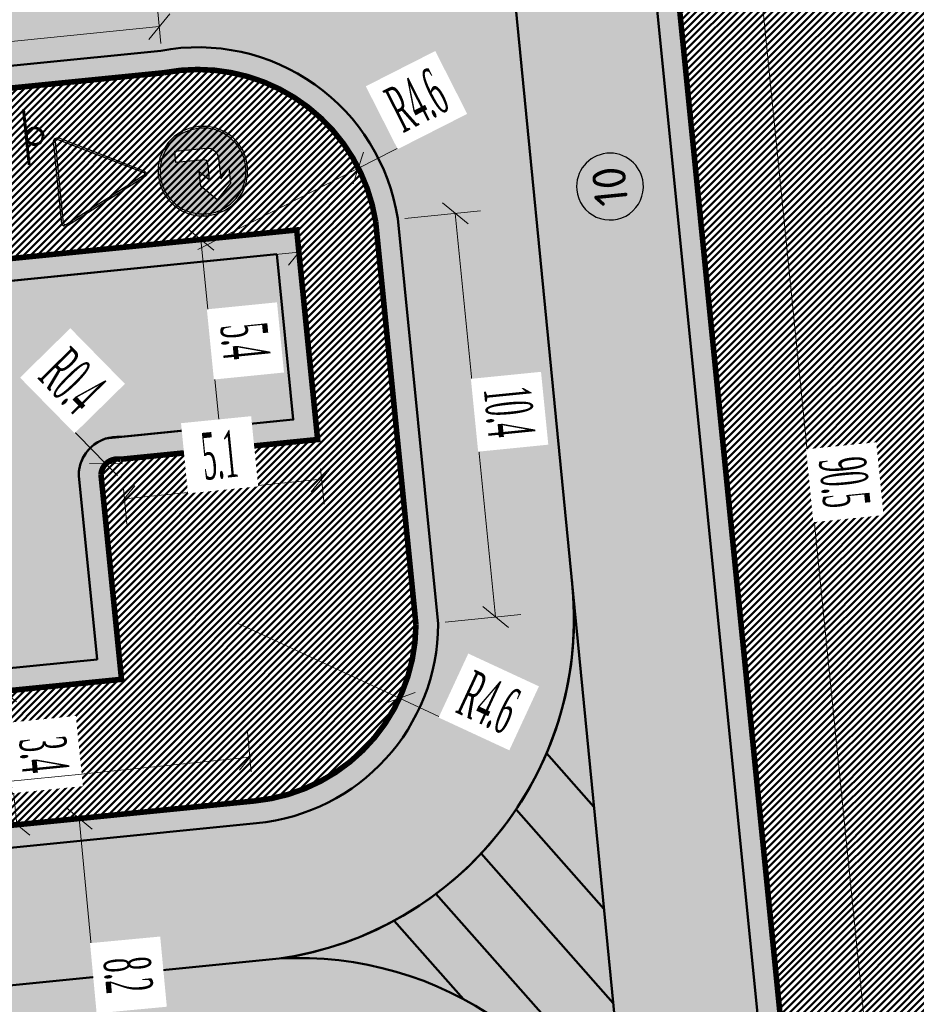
# Model space of a CAD drawing. Extents: x 2931 to 5026, y -2784 to 809.
# Tile 65 of 170: x 3223 to 3246, y -1728 to -1702. Entities that reach past the tile are written whole.
import ezdxf

# ---------------------------------------------------------------- set-up
doc = ezdxf.new("R2010")
doc.units = 0
doc.header["$MEASUREMENT"] = 0
doc.layers.add('.', color=7, linetype='Continuous', lineweight=15)
doc.styles.add('TimesNewRomanCyr', font='times.ttf', dxfattribs={"width": 0.4, "height": 1.2})
doc.styles.add('ViTEXT', font='isocpeur.ttf')
doc.dimstyles.new('GENPLAN1', dxfattribs={"dimscale": 0.5, "dimtxt": 1.2, "dimasz": 1.2, "dimexe": 1.3, "dimexo": 1.5, "dimgap": 0.5, "dimtad": 1, "dimdec": 1, "dimzin": 0, "dimdsep": 46, "dimtxsty": 'TimesNewRomanCyr', "dimblk1": 'OBLIQUE', "dimblk2": 'OBLIQUE', "dimsah": 1, "dimcen": 1, "dimadec": 0, "dimazin": 0, "dimtfac": 0.75, "dimtdec": 1, "dimtix": 1, "dimtmove": 0, "dimatfit": 3, "dimfxl": 1, "dimtvp": 1.2, "dimtfill": 1, "dimlwd": 0, "dimlwe": 0, "dimarcsym": 0})

# ---------------------------------------------------------------- blocks, each defined once
blk = doc.blocks.new('Б')
at = {"layer": '.', "transparency": 33554625}
h = blk.add_hatch(color=256, dxfattribs=at)
h.dxf.hatch_style = 1
h.set_gradient(color1=(0, 127, 255), color2=(0, 127, 255), tint=0.64)
h.paths.add_polyline_path([(1382309, -88789), (1382404, -88675), (1382475, -88543), (1382519, -88399), (1382536, -88243), (1382519, -88087), (1382475, -87942), (1382404, -87811), (1382309, -87696), (1382194, -87601), (1382063, -87530), (1381918, -87486), (1381762, -87470), (1381607, -87486), (1381462, -87530), (1381331, -87601), (1381216, -87696), (1381123, -87808), (1381049, -87940), (1381006, -88084), (1380989, -88243), (1381006, -88399), (1381049, -88543), (1381123, -88675), (1381216, -88789), (1381331, -88882), (1381462, -88956), (1381607, -89000), (1381762, -89016), (1381918, -89000), (1382063, -88956), (1382194, -88882)])
h.paths.add_polyline_path([(1381762, -88311), (1381932, -88142), (1381629, -88142), (1381579, -88161), (1381560, -88210), (1381560, -88713), (1381358, -88713), (1381358, -88142), (1381374, -88063), (1381418, -88000), (1381481, -87956), (1381560, -87940), (1381932, -87940), (1381762, -87773), (1382030, -87773), (1382301, -88041), (1382030, -88311)], flags=16)
at = {"color": 5}
blk.add_lwpolyline([(1382568, -88243), (1382552, -88079), (1382506, -87929), (1382432, -87792), (1382333, -87672), (1382213, -87574), (1382077, -87500), (1381926, -87453), (1381762, -87437), (1381601, -87453), (1381448, -87500), (1381312, -87574), (1381191, -87672), (1381093, -87792), (1381019, -87929), (1380973, -88079), (1380956, -88243), (1380973, -88404), (1381019, -88557), (1381093, -88694), (1381191, -88814), (1381312, -88912), (1381448, -88989), (1381601, -89035), (1381762, -89052), (1381926, -89035), (1382077, -88989), (1382213, -88912), (1382333, -88814), (1382432, -88694), (1382506, -88557), (1382552, -88404), (1382568, -88243)], dxfattribs=at)
blk.add_lwpolyline([(1382536, -88243), (1382519, -88087), (1382475, -87942), (1382404, -87811), (1382309, -87696), (1382194, -87601), (1382063, -87530), (1381918, -87486), (1381762, -87470), (1381607, -87486), (1381462, -87530), (1381331, -87601), (1381216, -87696), (1381123, -87808), (1381049, -87940), (1381006, -88084), (1380989, -88243), (1381006, -88399), (1381049, -88543), (1381123, -88675), (1381216, -88789), (1381331, -88882), (1381462, -88956), (1381607, -89000), (1381762, -89016), (1381918, -89000), (1382063, -88956), (1382194, -88882), (1382309, -88789), (1382404, -88675), (1382475, -88543), (1382519, -88399), (1382536, -88243)], close=True, dxfattribs=at)
at = {"color": 7}
blk.add_lwpolyline([(1381560, -88713), (1381358, -88713), (1381358, -88142), (1381374, -88063), (1381418, -88000), (1381481, -87956), (1381560, -87940), (1381932, -87940), (1381762, -87773), (1382030, -87773), (1382301, -88041), (1382030, -88311), (1381762, -88311), (1381932, -88142), (1381629, -88142), (1381579, -88161), (1381560, -88210), (1381560, -88713)], close=True, dxfattribs=at)
blk = doc.blocks.new('_Oblique')
at = {"color": 0, "linetype": 'ByBlock', "lineweight": -2}
blk.add_line((-0.5, -0.5), (0.5, 0.5), dxfattribs=at)
blk = doc.blocks.new('*D114')
at = {"color": 0, "lineweight": 0, "transparency": 16777216}
for p, q in [((3237.148, -1669.446), (3239.161, -1669.244)), ((3238.514, -1669.309), (3247.519, -1759.341)), ((3246.154, -1759.477), (3248.166, -1759.276))]:
    blk.add_line(p, q, dxfattribs=at)
at = {"layer": 'Defpoints', "color": 0, "linetype": 'ByBlock', "lineweight": 50, "transparency": 16777216}
for p in [(3236.402, -1669.52), (3247.519, -1759.341), (3245.407, -1759.552)]:
    blk.add_point(p, dxfattribs=at)
at = {"color": 0, "linetype": 'ByBlock', "lineweight": 0, "transparency": 16777216, "xscale": 0.6, "yscale": 0.6, "zscale": 0.6}
for p, rotation in [((3238.514, -1669.309), 95.71213707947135), ((3247.519, -1759.341), 275.7121370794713)]:
    blk.add_blockref('_Oblique', p, dxfattribs=dict(at, rotation=rotation))
at = {"color": 0, "linetype": 'ByBlock', "lineweight": 50, "transparency": 16777216, "insert": (3243.874, -1714.239), "char_height": 1.2, "attachment_point": 5, "rotation": 275.7121, "style": 'TimesNewRomanCyr', "bg_fill": 3, "box_fill_scale": 1.25, "bg_fill_color": 256, "bg_fill_true_color": 13158600, "bg_fill_transparency": 0}
blk.add_mtext('90.5', dxfattribs=at)
blk = doc.blocks.new('*D183')
at = {"color": 0, "lineweight": 0, "transparency": 16777216}
for p, q in [((3229.141, -1707.873), (3226.795, -1708.107)), ((3227.442, -1708.043), (3227.977, -1713.393)), ((3229.677, -1713.223), (3227.33, -1713.458))]:
    blk.add_line(p, q, dxfattribs=at)
at = {"layer": 'Defpoints', "color": 0, "linetype": 'ByBlock', "lineweight": 50, "transparency": 16777216}
for p in [(3229.888, -1707.798), (3230.423, -1713.148), (3227.977, -1713.393)]:
    blk.add_point(p, dxfattribs=at)
at = {"color": 0, "linetype": 'ByBlock', "lineweight": 0, "transparency": 16777216, "xscale": 0.6, "yscale": 0.6, "zscale": 0.6}
for p, rotation in [((3227.442, -1708.043), 95.7121370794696), ((3227.977, -1713.393), 275.7121370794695)]:
    blk.add_blockref('_Oblique', p, dxfattribs=dict(at, rotation=rotation))
at = {"color": 0, "linetype": 'ByBlock', "lineweight": 50, "transparency": 16777216, "insert": (3228.567, -1710.632), "char_height": 1.2, "attachment_point": 5, "rotation": 275.7121, "style": 'TimesNewRomanCyr', "bg_fill": 3, "box_fill_scale": 1.25, "bg_fill_color": 256, "bg_fill_true_color": 13158600, "bg_fill_transparency": 0}
blk.add_mtext('5.4', dxfattribs=at)
blk = doc.blocks.new('*D190')
at = {"color": 0, "lineweight": 0, "transparency": 16777216}
for p, q in [((3221.031, -1719.709), (3223.049, -1719.507)), ((3222.402, -1719.572), (3222.743, -1722.981)), ((3221.372, -1723.118), (3223.39, -1722.917))]:
    blk.add_line(p, q, dxfattribs=at)
at = {"layer": 'Defpoints', "color": 0, "linetype": 'ByBlock', "lineweight": 50, "transparency": 16777216}
for p in [(3220.285, -1719.783), (3222.743, -1722.981), (3220.626, -1723.193)]:
    blk.add_point(p, dxfattribs=at)
at = {"color": 0, "linetype": 'ByBlock', "lineweight": 0, "transparency": 16777216, "xscale": 0.6, "yscale": 0.6, "zscale": 0.6}
for p, rotation in [((3222.402, -1719.572), 95.71213707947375), ((3222.743, -1722.981), 275.7121370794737)]:
    blk.add_blockref('_Oblique', p, dxfattribs=dict(at, rotation=rotation))
at = {"color": 0, "linetype": 'ByBlock', "lineweight": 50, "transparency": 16777216, "insert": (3223.43, -1721.191), "char_height": 1.2, "attachment_point": 5, "rotation": 275.7121, "style": 'TimesNewRomanCyr', "bg_fill": 3, "box_fill_scale": 1.25, "bg_fill_color": 256, "bg_fill_true_color": 13158600, "bg_fill_transparency": 0}
blk.add_mtext('3.4', dxfattribs=at)
blk = doc.blocks.new('*D192')
at = {"color": 0, "lineweight": 0, "transparency": 16777216}
for p, q in [((3230.498, -1713.895), (3230.588, -1714.802)), ((3225.49, -1714.659), (3230.524, -1714.156)), ((3225.464, -1714.398), (3225.554, -1715.306))]:
    blk.add_line(p, q, dxfattribs=at)
at = {"layer": 'Defpoints', "color": 0, "linetype": 'ByBlock', "lineweight": 50, "transparency": 16777216}
for p in [(3230.423, -1713.148), (3225.389, -1713.652), (3230.524, -1714.156)]:
    blk.add_point(p, dxfattribs=at)
at = {"color": 0, "linetype": 'ByBlock', "lineweight": 0, "transparency": 16777216, "xscale": 0.6, "yscale": 0.6, "zscale": 0.6}
for p, rotation in [((3230.524, -1714.156), 5.712137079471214), ((3225.49, -1714.659), 185.7121370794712)]:
    blk.add_blockref('_Oblique', p, dxfattribs=dict(at, rotation=rotation))
at = {"color": 0, "linetype": 'ByBlock', "lineweight": 50, "transparency": 16777216, "insert": (3227.921, -1713.55), "char_height": 1.2, "attachment_point": 5, "rotation": 5.7121, "style": 'TimesNewRomanCyr', "bg_fill": 3, "box_fill_scale": 1.25, "bg_fill_color": 256, "bg_fill_true_color": 13158600, "bg_fill_transparency": 0}
blk.add_mtext('5.1', dxfattribs=at)
blk = doc.blocks.new('*D251')
at = {"color": 0, "lineweight": 0, "transparency": 16777216}
for p in [(3234.156, -1704.851), (3227.364, -1708.298)]:
    blk.add_line(p, (3231.463, -1706.218), dxfattribs=at)
at = {"layer": 'Defpoints', "color": 0, "linetype": 'ByBlock', "lineweight": 50, "transparency": 16777216}
for p in [(3231.463, -1706.218), (3227.364, -1708.298)]:
    blk.add_point(p, dxfattribs=at)
at = {"color": 0, "linetype": 'ByBlock', "lineweight": 0, "transparency": 16777216, "xscale": 0.6, "yscale": 0.6, "zscale": 0.6, "rotation": 206.9125693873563}
blk.add_blockref('_Oblique', (3231.463, -1706.218), dxfattribs=at)
at = {"color": 0, "linetype": 'ByBlock', "lineweight": 50, "transparency": 16777216, "insert": (3232.954, -1704.494), "char_height": 1.2, "attachment_point": 5, "rotation": 26.9126, "style": 'TimesNewRomanCyr', "bg_fill": 3, "box_fill_scale": 1.25, "bg_fill_color": 256, "bg_fill_true_color": 13158600, "bg_fill_transparency": 0}
blk.add_mtext('R4.6', dxfattribs=at)
blk = doc.blocks.new('*D252')
at = {"color": 0, "lineweight": 0, "transparency": 16777216}
for p in [(3228.376, -1717.836), (3235.252, -1721.023)]:
    blk.add_line(p, (3232.513, -1719.753), dxfattribs=at)
at = {"layer": 'Defpoints', "color": 0, "linetype": 'ByBlock', "lineweight": 50, "transparency": 16777216}
for p in [(3228.376, -1717.836), (3232.513, -1719.753)]:
    blk.add_point(p, dxfattribs=at)
at = {"color": 0, "linetype": 'ByBlock', "lineweight": 0, "transparency": 16777216, "xscale": 0.6, "yscale": 0.6, "zscale": 0.6, "rotation": 155.1344334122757}
blk.add_blockref('_Oblique', (3232.513, -1719.753), dxfattribs=at)
at = {"color": 0, "linetype": 'ByBlock', "lineweight": 50, "transparency": 16777216, "insert": (3234.789, -1719.858), "char_height": 1.2, "attachment_point": 5, "rotation": 335.1344, "style": 'TimesNewRomanCyr', "bg_fill": 3, "box_fill_scale": 1.25, "bg_fill_color": 256, "bg_fill_true_color": 13158600, "bg_fill_transparency": 0}
blk.add_mtext('R4.6', dxfattribs=at)
blk = doc.blocks.new('*D256')
at = {"color": 0, "lineweight": 0, "transparency": 16777216}
for p in [(3222.9, -1711.61), (3225.313, -1714.068)]:
    blk.add_line(p, (3225.017, -1713.766), dxfattribs=at)
at = {"layer": 'Defpoints', "color": 0, "linetype": 'ByBlock', "lineweight": 50, "transparency": 16777216}
for p in [(3225.017, -1713.766), (3225.313, -1714.068)]:
    blk.add_point(p, dxfattribs=at)
at = {"color": 0, "linetype": 'ByBlock', "lineweight": 0, "transparency": 16777216, "xscale": 0.6, "yscale": 0.6, "zscale": 0.6, "rotation": 314.4816991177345}
blk.add_blockref('_Oblique', (3225.017, -1713.766), dxfattribs=at)
at = {"color": 0, "linetype": 'ByBlock', "lineweight": 50, "transparency": 16777216, "insert": (3224.153, -1711.656), "char_height": 1.2, "attachment_point": 5, "rotation": 314.4817, "style": 'TimesNewRomanCyr', "bg_fill": 3, "box_fill_scale": 1.25, "bg_fill_color": 256, "bg_fill_true_color": 13158600, "bg_fill_transparency": 0}
blk.add_mtext('R0.4', dxfattribs=at)
blk = doc.blocks.new('*D283')
at = {"color": 0, "lineweight": 0, "transparency": 16777216}
for p, q in [((3209.128, -1710.446), (3229.944, -1708.364)), ((3229.944, -1708.364), (3230.009, -1709.01)), ((3209.128, -1710.446), (3209.192, -1711.093))]:
    blk.add_line(p, q, dxfattribs=at)
at = {"layer": 'Defpoints', "color": 0, "linetype": 'ByBlock', "lineweight": 50, "transparency": 16777216}
for p in [(3229.888, -1707.798), (3229.944, -1708.364), (3209.071, -1709.88)]:
    blk.add_point(p, dxfattribs=at)
at = {"color": 0, "linetype": 'ByBlock', "lineweight": 0, "transparency": 16777216, "xscale": 0.6, "yscale": 0.6, "zscale": 0.6}
for p, rotation in [((3229.944, -1708.364), 5.712137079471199), ((3209.128, -1710.446), 185.7121370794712)]:
    blk.add_blockref('_Oblique', p, dxfattribs=dict(at, rotation=rotation))
at = {"color": 0, "linetype": 'ByBlock', "lineweight": 50, "transparency": 16777216, "insert": (3219.45, -1708.547), "char_height": 1.2, "attachment_point": 5, "rotation": 5.7121, "style": 'TimesNewRomanCyr', "bg_fill": 3, "box_fill_scale": 1.25, "bg_fill_color": 256, "bg_fill_true_color": 13158600, "bg_fill_transparency": 0}
blk.add_mtext('20.9', dxfattribs=at)
blk = doc.blocks.new('*D285')
at = {"color": 0, "lineweight": 0, "transparency": 16777216}
for p, q in [((3228.73, -1721.629), (3228.629, -1720.613)), ((3210.178, -1723.112), (3228.694, -1721.26)), ((3210.215, -1723.481), (3210.114, -1722.465))]:
    blk.add_line(p, q, dxfattribs=at)
at = {"layer": 'Defpoints', "color": 0, "linetype": 'ByBlock', "lineweight": 50, "transparency": 16777216}
for p in [(3228.694, -1721.26), (3228.805, -1722.375), (3210.29, -1724.227)]:
    blk.add_point(p, dxfattribs=at)
at = {"color": 0, "linetype": 'ByBlock', "lineweight": 0, "transparency": 16777216, "xscale": 0.6, "yscale": 0.6, "zscale": 0.6}
for p, rotation in [((3228.694, -1721.26), 5.712137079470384), ((3210.178, -1723.112), 185.7121370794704)]:
    blk.add_blockref('_Oblique', p, dxfattribs=dict(at, rotation=rotation))
at = {"color": 0, "linetype": 'ByBlock', "lineweight": 50, "transparency": 16777216, "insert": (3219.35, -1721.328), "char_height": 1.2, "attachment_point": 5, "rotation": 5.7121, "style": 'TimesNewRomanCyr', "bg_fill": 3, "box_fill_scale": 1.25, "bg_fill_color": 256, "bg_fill_true_color": 13158600, "bg_fill_transparency": 0}
blk.add_mtext('18.6', dxfattribs=at)
blk = doc.blocks.new('*D286')
at = {"color": 0, "lineweight": 0, "transparency": 16777216}
for p, q in [((3232.651, -1707.504), (3234.587, -1707.311)), ((3233.94, -1707.375), (3234.97, -1717.677)), ((3233.681, -1717.806), (3235.617, -1717.612))]:
    blk.add_line(p, q, dxfattribs=at)
at = {"layer": 'Defpoints', "color": 0, "linetype": 'ByBlock', "lineweight": 50, "transparency": 16777216}
for p in [(3231.905, -1707.579), (3234.97, -1717.677), (3232.935, -1717.88)]:
    blk.add_point(p, dxfattribs=at)
at = {"color": 0, "linetype": 'ByBlock', "lineweight": 0, "transparency": 16777216, "xscale": 0.6, "yscale": 0.6, "zscale": 0.6}
for p, rotation in [((3233.94, -1707.375), 95.71213707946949), ((3234.97, -1717.677), 275.7121370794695)]:
    blk.add_blockref('_Oblique', p, dxfattribs=dict(at, rotation=rotation))
at = {"color": 0, "linetype": 'ByBlock', "lineweight": 50, "transparency": 16777216, "insert": (3235.313, -1712.44), "char_height": 1.2, "attachment_point": 5, "rotation": 275.7121, "style": 'TimesNewRomanCyr', "bg_fill": 3, "box_fill_scale": 1.25, "bg_fill_color": 256, "bg_fill_true_color": 13158600, "bg_fill_transparency": 0}
blk.add_mtext('10.4', dxfattribs=at)
blk = doc.blocks.new('*D287')
at = {"color": 0, "lineweight": 0, "transparency": 16777216}
for p, q in [((3226.421, -1703.038), (3226.314, -1701.96)), ((3206.068, -1704.638), (3226.378, -1702.607)), ((3206.111, -1705.07), (3206.003, -1703.992))]:
    blk.add_line(p, q, dxfattribs=at)
at = {"layer": 'Defpoints', "color": 0, "linetype": 'ByBlock', "lineweight": 50, "transparency": 16777216}
for p in [(3226.378, -1702.607), (3226.496, -1703.784), (3206.186, -1705.816)]:
    blk.add_point(p, dxfattribs=at)
at = {"color": 0, "linetype": 'ByBlock', "lineweight": 0, "transparency": 16777216, "xscale": 0.6, "yscale": 0.6, "zscale": 0.6}
for p, rotation in [((3226.378, -1702.607), 5.712137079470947), ((3206.068, -1704.638), 185.7121370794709)]:
    blk.add_blockref('_Oblique', p, dxfattribs=dict(at, rotation=rotation))
at = {"color": 0, "linetype": 'ByBlock', "lineweight": 50, "transparency": 16777216, "insert": (3216.137, -1702.765), "char_height": 1.2, "attachment_point": 5, "rotation": 5.7121, "style": 'TimesNewRomanCyr', "bg_fill": 3, "box_fill_scale": 1.25, "bg_fill_color": 256, "bg_fill_true_color": 13158600, "bg_fill_transparency": 0}
blk.add_mtext('20.4', dxfattribs=at)
blk = doc.blocks.new('*D298')
at = {"color": 0, "lineweight": 0, "transparency": 16777216}
for p, q in [((3224.336, -1722.822), (3224.983, -1722.761)), ((3224.336, -1722.822), (3225.103, -1730.974)), ((3225.103, -1730.974), (3225.75, -1730.913))]:
    blk.add_line(p, q, dxfattribs=at)
at = {"layer": 'Defpoints', "color": 0, "linetype": 'ByBlock', "lineweight": 50, "transparency": 16777216}
for p in [(3224.336, -1722.822), (3225.103, -1730.974), (3225.103, -1730.974)]:
    blk.add_point(p, dxfattribs=at)
at = {"color": 0, "linetype": 'ByBlock', "lineweight": 0, "transparency": 16777216, "xscale": 0.6, "yscale": 0.6, "zscale": 0.6}
for p, rotation in [((3224.336, -1722.822), 95.37818728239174), ((3225.103, -1730.974), 275.3781872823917)]:
    blk.add_blockref('_Oblique', p, dxfattribs=dict(at, rotation=rotation))
at = {"color": 0, "linetype": 'ByBlock', "lineweight": 50, "transparency": 16777216, "insert": (3225.578, -1726.817), "char_height": 1.2, "attachment_point": 5, "rotation": 275.3782, "style": 'TimesNewRomanCyr', "bg_fill": 3, "box_fill_scale": 1.25, "bg_fill_color": 256, "bg_fill_true_color": 13158600, "bg_fill_transparency": 0}
blk.add_mtext('8.2', dxfattribs=at)

msp = doc.modelspace()

# ---------------------------------------------------------------- hatches: boundary and pattern name
at = {"layer": '.', "linetype": 'ByBlock', "lineweight": 50}
h = msp.add_hatch(dxfattribs=at)
h.set_pattern_fill('ANSI31', color=252)
edge = h.paths.add_edge_path()
edge.add_line((3056.58, -1552.572), (3060.469, -1561.785))
edge.add_line((3060.469, -1561.785), (3091.428, -1548.715))
edge.add_arc((3092.595, -1551.479), 3, 59.0888, 112.8865, ccw=False)
edge.add_line((3094.136, -1548.905), (3125.421, -1567.637))
edge.add_arc((3123.88, -1570.211), 3, 6.8469, 59.0888, ccw=False)
edge.add_line((3126.859, -1569.854), (3145.924, -1728.63))
edge.add_line((3145.924, -1728.63), (3153.63, -1792.808))
edge.add_line((3153.63, -1792.808), (3155.628, -1829.887))
edge.add_line((3155.628, -1829.887), (3160.81, -1929.677))
edge.add_arc((3157.814, -1929.833), 3, -86.7472, 2.9728, ccw=False)
edge.add_line((3157.984, -1932.828), (3050.376, -1938.944))
edge.add_line((3050.376, -1938.944), (3050.943, -1948.928))
edge.add_line((3050.943, -1948.928), (3313.192, -1934.086))
edge.add_line((3313.192, -1934.086), (3312.624, -1924.102))
edge.add_line((3312.624, -1924.102), (3173.959, -1931.92))
edge.add_arc((3173.788, -1928.925), 3, 182.9728, 273.2528, ccw=False)
edge.add_line((3170.792, -1929.081), (3164.497, -1808.402))
edge.add_line((3164.497, -1808.402), (3163.484, -1789.747))
edge.add_line((3163.484, -1789.747), (3160.819, -1767.851))
edge.add_arc((3164.48, -1768.184), 3.677, 91.7694, 174.806, ccw=False)
edge.add_line((3164.367, -1764.509), (3165.328, -1764.416))
edge.add_line((3165.328, -1764.416), (3157.303, -1682.608))
edge.add_arc((3156.299, -1676.095), 6.59, 187.889, 278.7612, ccw=False)
edge.add_line((3149.772, -1676.999), (3140.935, -1603.167))
edge.add_line((3140.935, -1603.167), (3139.504, -1590.505))
edge.add_line((3139.504, -1590.505), (3136.203, -1563.793))
edge.add_arc((3133.224, -1564.151), 3, 6.8469, 59.0888)
edge.add_line((3134.766, -1561.577), (3099.87, -1540.683))
edge.add_arc((3101.694, -1538.024), 3.224, 157.9186, 235.5584, ccw=False)
edge.add_line((3098.706, -1536.813), (3108.7, -1520.326))
edge.add_arc((3111.265, -1521.883), 3, 58.7322, 148.7322, ccw=False)
edge.add_line((3112.822, -1519.319), (3205.618, -1575.669))
edge.add_line((3205.618, -1575.669), (3207.292, -1576.579))
edge.add_line((3207.292, -1576.579), (3243.014, -1589.925))
edge.add_line((3243.014, -1589.925), (3266.943, -1598.799))
edge.add_line((3266.943, -1598.799), (3413.241, -1686.858))
edge.add_line((3413.241, -1686.858), (3418.398, -1678.291))
edge.add_line((3418.398, -1678.291), (3272.1, -1590.231))
edge.add_line((3272.1, -1590.231), (3270.42, -1589.423))
edge.add_line((3270.42, -1589.423), (3212.93, -1568.101))
edge.add_line((3212.93, -1568.101), (3210.809, -1567.122))
edge.add_line((3210.809, -1567.122), (3103.502, -1501.961))
edge.add_arc((3105.06, -1499.396), 3, 149.0721, 238.7322, ccw=False)
edge.add_line((3102.486, -1497.855), (3107.444, -1489.58))
edge.add_line((3107.444, -1489.58), (3098.865, -1484.441))
edge.add_line((3098.865, -1484.441), (3093.957, -1492.634))
edge.add_arc((3091.383, -1491.092), 3, 238.7322, 329.0721, ccw=False)
edge.add_line((3089.826, -1493.656), (3029.258, -1456.877))
edge.add_line((3029.258, -1456.877), (3024.068, -1465.424))
edge.add_line((3024.068, -1465.424), (3099.146, -1511.014))
edge.add_arc((3097.589, -1513.579), 3, -31.2678, 58.7322, ccw=False)
edge.add_line((3100.153, -1515.136), (3084.604, -1540.742))
edge.add_line((3084.604, -1540.742), (3056.58, -1552.572))
h = msp.add_hatch(dxfattribs=at)
h.set_pattern_fill('ANSI31', color=72)
edge = h.paths.add_edge_path()
edge.add_line((3198.649, -1772.842), (3204.229, -1772.212))
edge.add_line((3204.229, -1772.212), (3205.797, -1786.121))
edge.add_line((3205.797, -1786.121), (3240.427, -1782.215))
edge.add_line((3240.427, -1782.215), (3240.449, -1782.411))
edge.add_line((3240.449, -1782.411), (3240.049, -1782.457))
edge.add_line((3240.049, -1782.457), (3241.598, -1796.176))
edge.add_line((3241.598, -1796.176), (3241.996, -1796.131))
edge.add_line((3241.996, -1796.131), (3242.019, -1796.331))
edge.add_line((3242.019, -1796.331), (3164.317, -1805.095))
edge.add_line((3164.317, -1805.095), (3165.502, -1827.672))
edge.add_line((3165.502, -1827.672), (3169.41, -1827.461))
edge.add_line((3169.41, -1827.461), (3168.37, -1808.993))
edge.add_line((3168.37, -1808.993), (3257.969, -1804.356))
edge.add_line((3257.969, -1804.356), (3268.705, -1803.207))
edge.add_line((3268.705, -1803.207), (3270.714, -1802.941))
edge.add_line((3270.714, -1802.941), (3269.535, -1793.43))
edge.add_line((3269.535, -1793.43), (3268.265, -1789.368))
edge.add_line((3268.265, -1789.368), (3268.138, -1776.731))
edge.add_line((3268.138, -1776.731), (3268.591, -1776.739))
edge.add_line((3268.591, -1776.739), (3271.151, -1756.652))
edge.add_line((3271.151, -1756.652), (3253.464, -1678.575))
edge.add_line((3253.464, -1678.575), (3246.166, -1642.944))
edge.add_line((3246.166, -1642.944), (3240.206, -1605.985))
edge.add_line((3240.206, -1605.985), (3243.364, -1590.529))
edge.add_line((3243.364, -1590.529), (3206.455, -1576.124))
edge.add_line((3206.455, -1576.124), (3113.046, -1522.808))
edge.add_line((3113.046, -1522.808), (3101.145, -1541.433))
edge.add_line((3101.145, -1541.433), (3134.766, -1561.577))
edge.add_arc((3133.224, -1564.151), 3, 6.8495, 59.0888, ccw=False)
edge.add_line((3136.203, -1563.793), (3146.943, -1653.223))
edge.add_line((3146.943, -1653.223), (3222.727, -1644.063))
edge.add_arc((3223.041, -1647.95), 3.899, 6.9229, 94.6084, ccw=False)
edge.add_arc((3223.041, -1647.95), 3.899, -81.4708, 6.9235, ccw=False)
edge.add_line((3223.619, -1651.806), (3196.19, -1655.121))
edge.add_arc((3198.473, -1672.683), 17.709, 97.4073, 105.2027)
edge.add_arc((3203.299, -1690.43), 36.101, 105.2072, 108.165)
edge.add_arc((3188.027, -1642.728), 13.99, 277.1897, 286.6896, ccw=False)
edge.add_line((3189.777, -1656.608), (3187.842, -1656.841))
edge.add_arc((3184.994, -1658.696), 3.399, 6.9207, 33.0769, ccw=False)
edge.add_arc((3184.994, -1658.697), 3.4, -83.0799, 6.9258, ccw=False)
edge.add_arc((3184.993, -1658.696), 3.4, 163.5012, 276.9204, ccw=False)
edge.add_line((3181.733, -1657.731), (3147.973, -1661.805))
edge.add_line((3147.973, -1661.805), (3149.772, -1676.999))
edge.add_arc((3156.299, -1676.095), 6.59, 187.889, 278.7612)
edge.add_line((3157.303, -1682.608), (3156.288, -1672.26))
edge.add_arc((3165.56, -1672.702), 9.282, 100.0727, 177.2694, ccw=False)
edge.add_line((3163.936, -1663.563), (3168.631, -1663.094))
edge.add_arc((3169.037, -1672.297), 9.213, 9.7948, 92.5305, ccw=False)
edge.add_line((3178.116, -1670.73), (3178.31, -1672.672))
edge.add_line((3178.31, -1672.672), (3182.54, -1679.444))
edge.add_line((3182.54, -1679.444), (3183.8, -1692.286))
edge.add_line((3183.8, -1692.286), (3187.002, -1691.966))
edge.add_line((3187.002, -1691.966), (3189.211, -1714.886))
edge.add_line((3189.211, -1714.886), (3186.061, -1715.201))
edge.add_line((3186.061, -1715.201), (3186.255, -1717.142))
edge.add_line((3186.255, -1717.142), (3183.234, -1722.305))
edge.add_arc((3187.732, -1721.857), 4.521, 185.6816, 272.277)
edge.add_line((3187.912, -1726.374), (3193.87, -1725.778))
edge.add_arc((3192.735, -1721.213), 4.704, 283.9692, 366.9435)
edge.add_line((3197.404, -1720.645), (3197.262, -1719.365))
edge.add_line((3197.262, -1719.365), (3193.661, -1717.879))
edge.add_line((3193.661, -1717.879), (3192.9, -1710.493))
edge.add_line((3192.9, -1710.493), (3189.682, -1710.815))
edge.add_line((3189.682, -1710.815), (3185.735, -1671.355))
edge.add_line((3185.735, -1671.355), (3188.845, -1671.044))
edge.add_line((3188.845, -1671.044), (3188.79, -1670.437))
edge.add_arc((3202.59, -1673.932), 14.236, 99.4161, 165.7866, ccw=False)
edge.add_line((3200.261, -1659.888), (3222.924, -1657.621))
edge.add_arc((3223.461, -1670.596), 12.986, 5.7121, 92.3696, ccw=False)
edge.add_line((3236.382, -1669.303), (3237.468, -1680.175))
edge.add_line((3237.468, -1680.175), (3245.489, -1760.369))
edge.add_arc((3232.637, -1760.991), 12.867, -83.6473, 2.7682, ccw=False)
edge.add_line((3234.061, -1773.779), (3215.683, -1775.617))
edge.add_arc((3214.379, -1762.897), 12.787, 185.7956, 275.8557, ccw=False)
edge.add_line((3201.657, -1764.188), (3199.058, -1738.114))
edge.add_arc((3194.432, -1738.576), 4.649, 5.7121, 93.3895)
edge.add_line((3194.157, -1733.936), (3187.347, -1734.627))
edge.add_arc((3187.958, -1738.984), 4.399, 97.9727, 185.7134)
edge.add_line((3183.58, -1739.422), (3184.273, -1746.351))
edge.add_line((3184.273, -1746.351), (3184.893, -1746.842))
edge.add_line((3184.893, -1746.842), (3197.795, -1745.615))
edge.add_line((3197.795, -1745.615), (3199.787, -1766.346))
edge.add_arc((3189.185, -1767.472), 10.662, -84.2215, 6.0611, ccw=False)
edge.add_line((3190.259, -1778.079), (3179.893, -1779.128))
edge.add_arc((3178.568, -1766.176), 13.02, 184.581, 275.8449, ccw=False)
edge.add_line((3165.589, -1767.216), (3165.328, -1764.416))
edge.add_line((3165.328, -1764.416), (3164.846, -1764.462))
edge.add_line((3164.846, -1764.462), (3167.773, -1790.41))
edge.add_line((3167.773, -1790.41), (3200.232, -1786.748))
edge.add_line((3200.232, -1786.748), (3198.649, -1772.842))
h = msp.add_hatch(dxfattribs=at)
h.set_pattern_fill('ANSI31', color=72)
h.paths.add_polyline_path([(3209.381, -1715.153, 0.94457), (3210.29, -1724.227), (3228.855, -1722.37, 0.380934), (3232.935, -1717.88), (3231.905, -1707.579, 0.423874), (3226.496, -1703.784), (3206.186, -1705.816), (3205.645, -1700.409), (3210.584, -1699.915, 0.510861), (3211.174, -1699.257), (3210.681, -1694.329), (3216.103, -1693.787), (3216.612, -1698.875), (3216.62, -1698.957, 0.441305), (3217.189, -1699.305), (3225.963, -1698.427, 0.43508), (3230.537, -1693.523), (3229.549, -1683.651, 0.392126), (3223.98, -1680.246), (3203.862, -1682.258), (3203.333, -1676.965), (3208.485, -1676.45, 0.316614), (3208.871, -1675.553), (3208.388, -1670.73), (3213.724, -1670.197), (3214.236, -1675.314, 0.42155), (3214.865, -1675.808), (3216.179, -1675.676), (3224.459, -1674.848, 0.391943), (3228.194, -1669.717, 0.38637), (3223.714, -1665.88), (3204.897, -1667.762, 0.412596), (3200.865, -1672.484), (3201.883, -1682.661, 0.41355), (3206.745, -1686.299), (3227.609, -1684.212), (3228.151, -1689.624), (3223.101, -1690.129, 0.504385), (3222.597, -1690.707), (3223.106, -1695.793), (3217.714, -1696.332), (3217.206, -1691.255, 0.46091), (3216.345, -1690.657), (3207.038, -1691.662, 0.358478), (3203.216, -1695.98), (3204.23, -1706.117, 0.38534), (3209.071, -1709.88), (3229.888, -1707.798), (3230.423, -1713.148), (3225.389, -1713.652, 0.453577), (3224.891, -1714.047), (3225.414, -1719.27), (3220.062, -1719.806), (3219.56, -1714.79, 0.345452), (3218.721, -1714.258), (3216.3, -1714.49)])
at = {"lineweight": 40, "true_color": 0x7d7d7d}
h = msp.add_hatch(color=8, dxfattribs=at)
h.dxf.hatch_style = 1
h.paths.add_polyline_path([(3236.402, -1669.52, 0.402091), (3222.924, -1657.621), (3200.261, -1659.888, 0.297973), (3188.79, -1670.437), (3188.845, -1671.044), (3185.735, -1671.355), (3187.122, -1685.216), (3188.508, -1699.076), (3189.682, -1710.815), (3192.9, -1710.493), (3193.661, -1717.879), (3197.262, -1719.365), (3197.363, -1720.374, -0.395459), (3193.87, -1725.778), (3187.912, -1726.374, -0.37178), (3183.269, -1722.658), (3183.234, -1722.305), (3186.255, -1717.142), (3186.061, -1715.201), (3189.211, -1714.886), (3188.213, -1704.907), (3187.002, -1691.966), (3183.8, -1692.286), (3182.54, -1679.444), (3178.31, -1672.672), (3178.116, -1670.73, 0.377548), (3168.631, -1663.094), (3163.936, -1663.563, 0.350179), (3156.288, -1672.26), (3163.262, -1743.357), (3165.567, -1766.893, 0.440765), (3180.448, -1779.06), (3185.997, -1778.505), (3190.086, -1778.096, 0.420438), (3199.787, -1766.346), (3197.795, -1745.615), (3185.072, -1746.825, -0.402353), (3184.273, -1746.351), (3183.583, -1739.448, -0.404419), (3187.347, -1734.627), (3190.442, -1734.318), (3193.613, -1734, -0.455909), (3199.078, -1738.405), (3201.657, -1764.188, 0.414521), (3215.683, -1775.617), (3234.061, -1773.779, 0.396006), (3245.489, -1760.369)])
h.paths.add_polyline_path([(3207.038, -1691.662), (3216.345, -1690.657, -0.46091), (3217.206, -1691.255), (3217.714, -1696.332), (3223.106, -1695.793), (3222.597, -1690.707, -0.504385), (3223.101, -1690.129), (3228.151, -1689.624), (3227.609, -1684.212), (3206.745, -1686.299, -0.41355), (3201.883, -1682.661), (3200.865, -1672.484, -0.412596), (3204.897, -1667.762), (3223.714, -1665.88, -0.38637), (3228.194, -1669.717, -0.391943), (3224.459, -1674.848), (3214.865, -1675.808, -0.42155), (3214.236, -1675.314), (3213.724, -1670.197), (3208.388, -1670.73), (3208.871, -1675.553, -0.316614), (3208.485, -1676.45), (3203.333, -1676.965), (3203.862, -1682.258), (3223.98, -1680.246, -0.392126), (3229.549, -1683.651), (3230.537, -1693.523, -0.43508), (3225.963, -1698.427), (3217.189, -1699.305, -0.441305), (3216.62, -1698.957), (3216.103, -1693.787), (3210.681, -1694.329), (3211.174, -1699.257, -0.510861), (3210.584, -1699.915), (3205.645, -1700.409), (3206.186, -1705.816), (3226.496, -1703.784, -0.423874), (3231.905, -1707.579), (3232.935, -1717.88, -0.380934), (3228.855, -1722.37), (3210.29, -1724.227, -0.94457), (3209.381, -1715.153), (3218.711, -1714.258, -0.348844), (3219.56, -1714.79), (3220.062, -1719.806), (3225.414, -1719.27), (3224.904, -1714.171, -0.545882), (3225.389, -1713.652), (3230.423, -1713.148), (3229.888, -1707.798), (3209.071, -1709.88, -0.38534), (3204.23, -1706.117), (3203.216, -1695.98, -0.358478)], flags=16)
h.paths.add_polyline_path([(3178.778, -1722.59, -0.221407), (3175.506, -1732.782, 0.277982), (3172.349, -1742.723), (3174.01, -1759.337), (3186.543, -1758.083, -0.43981), (3187.522, -1759.255), (3188.161, -1765.646, -0.39701), (3184.176, -1770.554), (3178.707, -1771.059, -0.43963), (3173.72, -1766.62), (3164.486, -1672.262, -0.90175), (3173.652, -1671.345)], flags=16)
h.paths.add_polyline_path([(3211.09, -1732.293), (3228.779, -1730.628, -0.914266), (3229.433, -1737.188), (3222.054, -1738.026, 0.227559), (3216.003, -1741.14, 0.425755), (3217.309, -1754.284, -0.624544), (3215.087, -1761.08, -0.436464), (3209.054, -1756.615), (3207.189, -1737.466, -0.408094)], flags=16)
h.paths.add_polyline_path([(3178.378, -1739.988), (3179.649, -1752.691), (3192.388, -1751.417, -0.422556), (3193.163, -1752.245), (3194.337, -1764.545, -1), (3193.354, -1764.731), (3192.121, -1752.411), (3179.426, -1753.681, -0.447072), (3178.614, -1752.77), (3177.358, -1740.212, -1)], flags=16)
h.paths.add_polyline_path([(3222.246, -1743.234), (3231.631, -1742.229, -0.015181), (3232.167, -1742.171), (3231.631, -1742.229, 0.203994), (3225.667, -1745.8, 0.384565), (3226.87, -1757.822, -0.710203), (3225.227, -1764.971), (3216.525, -1765.903, -0.021306), (3215.829, -1765.978), (3216.525, -1765.903, 0.184109), (3221.627, -1763.026, 0.420643), (3220.315, -1749.911, -0.609291)], flags=16)
h.paths.add_polyline_path([(3232.325, -1747.335), (3232.729, -1747.287), (3233.105, -1747.242, 0.124341), (3236.558, -1745.901, -0.420758), (3239.516, -1747.703), (3240.818, -1760.72, -0.372688), (3233.835, -1769.221), (3228.05, -1769.853, 0.547552), (3230.818, -1754.322, -0.658009)], flags=16)

# ---------------------------------------------------------------- linework, layer by layer
for points, format in [([(3222.924, -1657.621, 0.142, 0.142, -0.402091), (3236.402, -1669.52, 0.142, 0.142, 0), (3245.489, -1760.369, 0.142, 0.142, -0.396006)], "xyseb"), ([(3238.739, -1706.605, 1), (3237.042, -1706.775, 1), (3238.739, -1706.605)], "xyb")]:
    msp.add_lwpolyline(points, format=format)
at = {"color": 255, "lineweight": 50, "ltscale": 1000}
for points in [[(3190.675, -1667.862, -0.265929), (3200.327, -1660.453), (3222.964, -1658.189, -0.401818), (3235.835, -1669.572), (3244.922, -1760.411, -0.395593), (3234.001, -1773.214), (3215.564, -1775.058, -0.413027), (3202.223, -1764.131), (3199.645, -1738.365, 0.453538), (3193.535, -1733.437), (3190.385, -1733.752), (3187.28, -1734.063, 0.404995), (3183.017, -1739.506), (3183.711, -1746.448, 0.348641), (3184.914, -1747.411), (3197.283, -1746.235), (3199.222, -1766.403, -0.420643), (3190.034, -1777.529), (3185.94, -1777.939), (3180.378, -1778.495, -0.441347), (3166.134, -1766.851), (3165.894, -1764.361)], [(3225.858, -1770.49), (3233.913, -1769.678, 0.399803), (3241.203, -1760.54), (3232.251, -1669.1, 0.379974), (3223.52, -1661.789), (3203.165, -1663.814, 0.331694), (3196.788, -1672.08), (3201.384, -1719.226), (3197.855, -1719.579), (3197.814, -1719.172), (3201.345, -1718.819)], [(3206.267, -1700.918), (3206.695, -1705.193), (3226.415, -1703.221, -0.423324), (3232.469, -1707.507), (3233.504, -1717.854, -0.385764), (3228.86, -1722.941), (3210.331, -1724.794, -0.947759), (3209.31, -1714.589), (3218.687, -1713.69, -0.356614), (3220.12, -1714.674), (3220.571, -1719.183), (3224.791, -1718.761), (3224.322, -1714.071, -0.439696), (3225.395, -1713.08), (3229.801, -1712.639), (3229.379, -1708.42), (3209.121, -1710.447, -0.38697), (3203.666, -1706.194), (3202.646, -1695.999, -0.361492)], [(3229.443, -1726.4, 0.40613), (3236.913, -1716.714)], [(3232.685, -1746.83, 0.399781), (3239.103, -1739.085), (3238.483, -1732.756, 0.348677), (3229.443, -1726.4), (3214.383, -1727.906), (3214.034, -1724.424), (3214.58, -1724.369), (3214.928, -1727.852)]]:
    msp.add_lwpolyline(points, format="xyb", dxfattribs=at)
at = {"const_width": 0.142}
msp.add_lwpolyline([(3205.645, -1700.409), (3206.186, -1705.816), (3226.496, -1703.784, -0.423874), (3231.905, -1707.579), (3232.935, -1717.88, -0.384059), (3228.805, -1722.375), (3210.29, -1724.227, -0.94457), (3209.381, -1715.153), (3218.737, -1714.256, -0.339685), (3219.56, -1714.79), (3220.062, -1719.806), (3225.414, -1719.27), (3224.891, -1714.047, -0.453577), (3225.389, -1713.652), (3230.423, -1713.148), (3229.888, -1707.798), (3209.071, -1709.88, -0.38534), (3204.23, -1706.117), (3203.216, -1695.98, -0.358478)], format="xyb", dxfattribs=at)
at = {"lineweight": 60}
msp.add_lwpolyline([(3222.914, -1704.72), (3223.056, -1706.134)], dxfattribs=at)
at = {"color": 1}
msp.add_lwpolyline([(3224.036, -1707.694), (3223.943, -1707.703), (3223.905, -1707.676), (3223.89, -1707.638), (3223.679, -1705.532), (3223.701, -1705.472), (3223.764, -1705.442), (3223.812, -1705.449), (3226.004, -1706.295), (3226.057, -1706.356), (3226.049, -1706.396), (3226.017, -1706.43), (3224.036, -1707.694)], dxfattribs=at)
msp.add_lwpolyline([(3224.009, -1707.662), (3223.963, -1707.666), (3223.936, -1707.634), (3223.726, -1705.528), (3223.735, -1705.5), (3223.768, -1705.485), (3223.792, -1705.486), (3225.984, -1706.328), (3226.01, -1706.361), (3225.991, -1706.398), (3224.009, -1707.662)], close=True, dxfattribs=at)
at = {"color": 2, "lineweight": 50, "ltscale": 1000}
for points in [[(3214.421, -1714.099), (3218.687, -1713.69, -0.356614), (3220.12, -1714.674), (3220.571, -1719.183), (3224.791, -1718.761), (3224.322, -1714.071, -0.325745), (3225.007, -1713.125), (3229.801, -1712.639), (3229.379, -1708.42), (3214.086, -1709.95)], [(3238.483, -1732.756, 0.348677), (3229.443, -1726.4, 0.396214), (3236.942, -1717.012)]]:
    msp.add_lwpolyline(points, format="xyb", dxfattribs=at)
for points in [[(3236.269, -1721.153), (3237.481, -1722.523)], [(3235.492, -1722.59), (3237.736, -1725.127)], [(3234.596, -1723.719), (3237.972, -1727.535)], [(3233.446, -1724.746), (3238.228, -1730.151)], [(3232.375, -1725.431), (3234.146, -1727.433)]]:
    msp.add_lwpolyline(points, dxfattribs=at)
at = {"lineweight": 60}
msp.add_circle((3223.197, -1705.406), 0.213, dxfattribs=at)

# ---------------------------------------------------------------- block references
at = {"xscale": 0.00142137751, "yscale": 0.00142137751, "zscale": 0.00142137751, "rotation": 275.7121370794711}
msp.add_blockref('Б', (3156.82, 260.442), dxfattribs=at)

# ---------------------------------------------------------------- texts
at = {"style": 'ViTEXT'}
msp.add_text('10', height=0.8528, rotation=95.7121, dxfattribs=at).set_placement((3238.364, -1707.146))

# ---------------------------------------------------------------- next in the draw order: dimensions: what is measured, and where the dimension line sits
at = {"color": 5, "linetype": 'ByBlock', "lineweight": 50}
for p1, p2, distance, picture, middle in [((3236.402, -1669.52), (3245.407, -1759.552), 2.123, '*D114', (3243.874, -1714.239)), ((3206.186, -1705.816), (3226.496, -1703.784), 1.183, '*D287', (3216.137, -1702.765)), ((3229.888, -1707.798), (3230.423, -1713.148), -2.458, '*D183', (3228.567, -1710.632)), ((3220.285, -1719.783), (3220.626, -1723.193), 2.127, '*D190', (3223.43, -1721.191))]:
    dim = msp.add_aligned_dim(p1=p1, p2=p2, distance=distance, dimstyle='GENPLAN1', override={"dimfxl": 6, "dimfxlon": 1, "dimarcsym": 1}, dxfattribs=at)
    dim.commit()
    dim.dimension.update_dxf_attribs({"geometry": picture, "text_midpoint": middle})

# ---------------------------------------------------------------- next in the draw order: dimensions: what is measured, and where the dimension line sits
for center, mpoint, picture, middle in [((3227.364, -1708.298), (3231.463, -1706.218), '*D251', (3232.954, -1704.494)), ((3228.376, -1717.836), (3232.513, -1719.753), '*D252', (3234.789, -1719.858))]:
    dim = msp.add_radius_dim(center=center, mpoint=mpoint, dimstyle='GENPLAN1', override={"dimfxl": 6, "dimfxlon": 1, "dimarcsym": 1}, dxfattribs=at)
    dim.commit()
    dim.dimension.update_dxf_attribs({"geometry": picture, "text_midpoint": middle})
dim = msp.add_aligned_dim(p1=(3225.389, -1713.652), p2=(3230.423, -1713.148), distance=-1.012, dimstyle='GENPLAN1', override={"dimfxl": 6, "dimfxlon": 1, "dimarcsym": 1}, dxfattribs=at)
dim.commit()
dim.dimension.update_dxf_attribs({"geometry": '*D192', "text_midpoint": (3227.921, -1713.55)})

# ---------------------------------------------------------------- next in the draw order: dimensions: what is measured, and where the dimension line sits
for p1, p2, distance, picture, middle in [((3231.905, -1707.579), (3232.935, -1717.88), 2.045, '*D286', (3235.313, -1712.44)), ((3210.29, -1724.227), (3228.805, -1722.375), 1.121, '*D285', (3219.35, -1721.328))]:
    dim = msp.add_aligned_dim(p1=p1, p2=p2, distance=distance, dimstyle='GENPLAN1', override={"dimfxl": 6, "dimfxlon": 1, "dimarcsym": 1}, dxfattribs=at)
    dim.commit()
    dim.dimension.update_dxf_attribs({"geometry": picture, "text_midpoint": middle})
dim = msp.add_radius_dim(center=(3225.313, -1714.068), mpoint=(3225.017, -1713.766), dimstyle='GENPLAN1', override={"dimfxl": 6, "dimfxlon": 1, "dimarcsym": 1}, dxfattribs=at)
dim.commit()
dim.dimension.update_dxf_attribs({"geometry": '*D256', "text_midpoint": (3224.153, -1711.656)})

# ---------------------------------------------------------------- next in the draw order: dimensions: what is measured, and where the dimension line sits
for p1, p2, distance, picture, middle in [((3209.071, -1709.88), (3229.888, -1707.798), -0.569, '*D283', (3219.45, -1708.547)), ((3224.336, -1722.822), (3225.103, -1730.974), 0, '*D298', (3225.578, -1726.817))]:
    dim = msp.add_aligned_dim(p1=p1, p2=p2, distance=distance, dimstyle='GENPLAN1', override={"dimfxl": 6, "dimfxlon": 1, "dimarcsym": 1}, dxfattribs=at)
    dim.commit()
    dim.dimension.update_dxf_attribs({"geometry": picture, "text_midpoint": middle})

doc.saveas('drawing.dxf')
